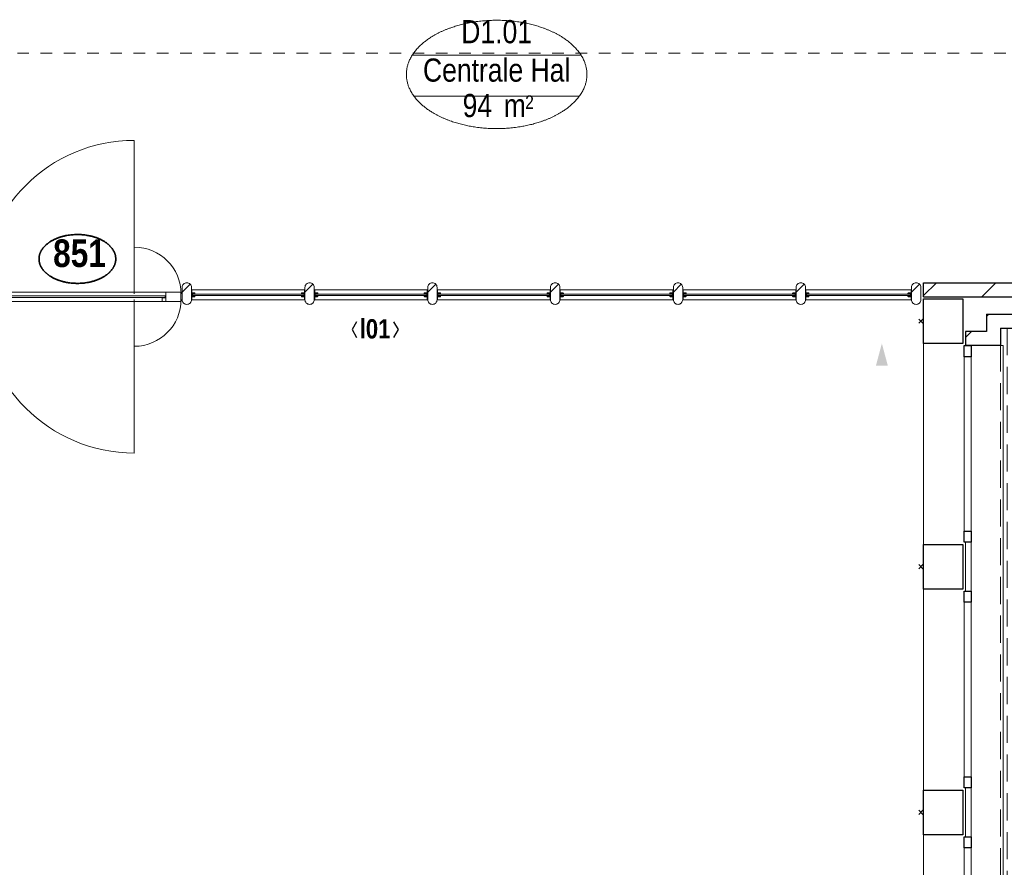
# Model space of a CAD drawing. Header units: millimetres. Extents: x 293454 to 524618, y 211738 to 307297.
# Tile 48 of 152: x 452080 to 459136, y 243860 to 249934. Entities that reach past the tile are written whole.
import ezdxf
from ezdxf.enums import TextEntityAlignment as Align

# ---------------------------------------------------------------- set-up
doc = ezdxf.new("R2010")
doc.units = ezdxf.units.MM
doc.header["$LTSCALE"] = 400
doc.header["$PDMODE"] = 3
doc.header["$PDSIZE"] = 15
doc.linetypes.add('STYLE_01', pattern=[0.416641, 0.208282, -0.208359])
doc.linetypes.add('STYLE_02', pattern=[0.694427, 0.486069, -0.208359])
for name, color, linetype, lineweight in [('BA-blusmiddelen', 7, 'Continuous', 15), ('Buitenkozijnen', 140, 'Continuous', 15), ('Detailaanduiding', 5, 'Continuous', 70), ('Kozijnmerken', 43, 'Continuous', 9), ('mat-baksteen', 5, 'Continuous', 25), ('mat-beton (ihwg)', 5, 'Continuous', 25), ('mat-glas-hor', 5, 'Continuous', 15), ('mat-kalkzandsteen', 5, 'Continuous', 25), ('mat-naaldhout', 140, 'Continuous', 15), ('None', 7, 'Continuous', 9), ('Ruimtenummers', 5, 'Continuous', 25)]:
    doc.layers.add(name, color=color, linetype=linetype, lineweight=lineweight)
doc.styles.add('Arial Narrow', font='ARIALN.TTF', dxfattribs={"height": 222.25})
doc.styles.add('Arial Narrow (bold)', font='ARIALNB.TTF', dxfattribs={"height": 172.861111})
doc.styles.get("Standard").update_dxf_attribs({"font": 'arial.ttf'})

# ---------------------------------------------------------------- blocks, each defined once
blk = doc.blocks.new('*X611')
at = {"layer": 'None', "lineweight": 5}
blk.add_line((-9956.9, -7128.5), (-9916.7, -7088.3), dxfattribs=at)
blk = doc.blocks.new('*U612')
at = {"layer": 'mat-glas-hor', "color": 140, "lineweight": 15}
blk.add_lwpolyline([(-8704.9, -7089), (-9905.1, -7089), (-9905.1, -7101), (-8704.9, -7101)], close=True, dxfattribs=at)
at = {"layer": 'mat-naaldhout', "color": 140, "linetype": 'Continuous', "lineweight": 15}
for points in [[(-9916.7, -7103.5), (-9891.7, -7103.5), (-9891.7, -7128.5), (-10025.7, -7128.5), (-10025.7, -7061.5), (-9916.7, -7061.5)], [(-8699.6, -7103.5), (-8724.6, -7103.5), (-8724.6, -7128.5), (-8590.6, -7128.5), (-8590.6, -7061.5), (-8699.6, -7061.5)]]:
    blk.add_lwpolyline(points, close=True, dxfattribs=at)
at = {"layer": 'None', "color": 43, "linetype": 'Continuous', "lineweight": 9}
for p, q in [((-8925.7, -5975), (-8925.7, -7075)), ((-8925.7, -8215), (-8925.7, -7115))]:
    blk.add_line(p, q, dxfattribs=at)
at = {"layer": 'None', "color": 8, "lineweight": 5}
blk.add_lwpolyline([(-10025.7, -7128.5), (-10025.7, -7061.5), (-8699.6, -7061.5), (-8699.6, -7128.5)], close=True, dxfattribs=at)
at = {"layer": 'None', "color": 43, "linetype": 'Continuous', "lineweight": 9}
for centre, radius, start, end in [((-8925.7, -7075), 1100, 90, 180), ((-8925.7, -7075), 335.4, 0, 90), ((-8925.7, -7115), 1100, 180, 270), ((-8925.7, -7115), 335.4, 270, 0)]:
    blk.add_arc(centre, radius, start, end, dxfattribs=at)
at = {"layer": 'mat-naaldhout', "color": 140}
blk.add_blockref('*X611', (0, 0), dxfattribs=at)
blk = doc.blocks.new('*X148')
at = {"layer": 'None', "lineweight": 5}
blk.add_line((-23.7, -23.7), (33.5, 33.5), dxfattribs=at)
blk = doc.blocks.new('houten stijl 67 x 114')
at = {"layer": 'mat-naaldhout', "color": 140, "linetype": 'Continuous', "lineweight": 15, "flags": 128}
blk.add_lwpolyline([(33.5, 0), (33.5, 0, -0.414214), (0, -33.5), (0, -33.5, -0.414214), (-33.5, 0), (-33.5, 88), (-33.5, 88, -0.414214), (0, 121.5), (0, 121.5, -0.414214), (33.5, 88)], format="xyb", close=True, dxfattribs=at)
at = {"layer": 'mat-naaldhout', "color": 140}
blk.add_blockref('*X148', (0, 0), dxfattribs=at)
blk = doc.blocks.new('binnenpui 880 h.o.h.')
at = {"layer": 'mat-glas-hor', "color": 8, "lineweight": 5}
blk.add_lwpolyline([(18, -33.5), (88, -33.5), (88, -846.5), (18, -846.5)], close=True, dxfattribs=at)
at = {"layer": 'mat-glas-hor', "color": 140, "lineweight": 15}
blk.add_lwpolyline([(48, -40), (58, -40), (58, -840), (48, -840)], close=True, dxfattribs=at)
at = {"layer": 'mat-naaldhout', "color": 140, "linetype": 'Continuous', "lineweight": 15, "flags": 128}
for points in [[(42.7, -33.5), (17.7, -33.5), (17.7, -34.5, 0.414214), (19.7, -36.5), (36.2, -36.5, -0.414214), (39.7, -40), (39.7, -56.5, 0.414214), (41.7, -58.5), (42.7, -58.5)], [(63.3, -33.5), (88.3, -33.5), (88.3, -34.5, -0.414214), (86.3, -36.5), (69.8, -36.5, 0.414214), (66.3, -40), (66.3, -56.5, -0.414214), (64.3, -58.5), (63.3, -58.5)], [(42.7, -846.5), (17.7, -846.5), (17.7, -845.5, -0.414214), (19.7, -843.5), (36.2, -843.5, 0.414214), (39.7, -840), (39.7, -823.5, -0.414214), (41.7, -821.5), (42.7, -821.5)], [(63.3, -846.5), (88.3, -846.5), (88.3, -845.5, 0.414214), (86.3, -843.5), (69.8, -843.5, -0.414214), (66.3, -840), (66.3, -823.5, 0.414214), (64.3, -821.5), (63.3, -821.5)]]:
    blk.add_lwpolyline(points, format="xyb", close=True, dxfattribs=at)
at = {"layer": 'None', "color": 7, "rotation": 270}
for p in [(0, 0), (0, -880)]:
    blk.add_blockref('houten stijl 67 x 114', p, dxfattribs=at)
blk = doc.blocks.new('*U613')
at = {"layer": 'mat-glas-hor', "color": 8, "lineweight": 5}
blk.add_lwpolyline([(-3355.9, -7046.5), (-3355.9, -7116.5), (-4115.4, -7116.5), (-4115.4, -7046.5)], close=True, dxfattribs=at)
at = {"layer": 'mat-glas-hor', "color": 140, "lineweight": 15}
blk.add_lwpolyline([(-3362.4, -7076.5), (-3362.4, -7086.5), (-4108.9, -7086.5), (-4108.9, -7076.5)], close=True, dxfattribs=at)
at = {"layer": 'mat-naaldhout', "color": 140, "linetype": 'Continuous', "lineweight": 15, "flags": 128}
for points in [[(-4115.4, -7071.2), (-4115.4, -7046.2), (-4114.4, -7046.2, -0.414214), (-4112.4, -7048.2), (-4112.4, -7064.7, 0.414214), (-4108.9, -7068.2), (-4092.4, -7068.2, -0.414214), (-4090.4, -7070.2), (-4090.4, -7071.2)], [(-3355.9, -7071.2), (-3355.9, -7046.2), (-3356.9, -7046.2, 0.414214), (-3358.9, -7048.2), (-3358.9, -7064.7, -0.414214), (-3362.4, -7068.2), (-3378.9, -7068.2, 0.414214), (-3380.9, -7070.2), (-3380.9, -7071.2)], [(-4115.4, -7091.8), (-4115.4, -7116.8), (-4114.4, -7116.8, 0.414214), (-4112.4, -7114.8), (-4112.4, -7098.3, -0.414214), (-4108.9, -7094.8), (-4092.4, -7094.8, 0.414214), (-4090.4, -7092.8), (-4090.4, -7091.8)], [(-3355.9, -7091.8), (-3355.9, -7116.8), (-3356.9, -7116.8, -0.414214), (-3358.9, -7114.8), (-3358.9, -7098.3, 0.414214), (-3362.4, -7094.8), (-3378.9, -7094.8, -0.414214), (-3380.9, -7092.8), (-3380.9, -7091.8)]]:
    blk.add_lwpolyline(points, format="xyb", close=True, dxfattribs=at)
at = {"layer": 'None', "color": 7, "rotation": 180}
for p in [(-4148.9, -7028.5), (-3322.4, -7028.5)]:
    blk.add_blockref('houten stijl 67 x 114', p, dxfattribs=at)
blk = doc.blocks.new('*U615')
at = {"layer": 'None', "color": 7}
for name in ['*U612', '*U613']:
    blk.add_blockref(name, (0, 0), dxfattribs=at)
at = {"layer": 'None', "color": 7, "rotation": 270}
for p in [(-7668.9, -7028.5), (-6788.9, -7028.5), (-5908.9, -7028.5), (-5028.9, -7028.5), (-4148.9, -7028.5)]:
    blk.add_blockref('binnenpui 880 h.o.h.', p, dxfattribs=at)
blk = doc.blocks.new('*U799')
at = {"layer": 'None', "color": 43, "linetype": 'STYLE_02', "lineweight": 9}
blk.add_lwpolyline([(-2718.9, -7320), (-2668.9, -7320), (-2668.9, -27630), (-2718.9, -27630)], close=True, dxfattribs=at)
blk = doc.blocks.new('Gevelpui best 1410 beton (2D)')
at = {"layer": 'Buitenkozijnen', "lineweight": 15}
for p, q in [((-260, 0), (-260, -1410)), ((-260, 0), (-210, 0)), ((-210, 0), (-210, -1410)), ((-260, -1410), (-210, -1410))]:
    blk.add_line(p, q, dxfattribs=at)
at = {"layer": 'Buitenkozijnen', "color": 92, "lineweight": 25}
for points in [[(-260, 0), (-210, 0), (-210, -80), (-260, -80)], [(-260, -1330), (-210, -1330), (-210, -1410), (-260, -1410)]]:
    blk.add_lwpolyline(points, close=True, dxfattribs=at)
at = {"layer": 'None', "color": 43, "linetype": 'Continuous', "lineweight": 9}
blk.add_line((-550, 15), (-550, -1425), dxfattribs=at)
blk = doc.blocks.new('*X904')
at = {"layer": 'None', "lineweight": 9}
blk.add_line((-2810, -7229), (-2801, -7220), dxfattribs=at)
blk = doc.blocks.new('*X905')
at = {"layer": 'None', "lineweight": 9}
blk.add_line((-2968.9, -7388), (-2926, -7345), dxfattribs=at)
blk = doc.blocks.new('*X906')
at = {"layer": 'None', "lineweight": 9}
blk.add_line((-2818.9, -7238), (-2810, -7229), dxfattribs=at)
blk = doc.blocks.new('*X908')
at = {"layer": 'None', "lineweight": 9}
for p, q in [((-3268.9, -7087.3), (-3176.6, -6995)), ((-2852.4, -7095), (-2752.4, -6995))]:
    blk.add_line(p, q, dxfattribs=at)
blk = doc.blocks.new('Kolom 280x320')
at = {"layer": 'mat-beton (ihwg)', "lineweight": 25}
blk.add_lwpolyline([(-300, 160), (-20, 160), (-20, -160), (-300, -160)], close=True, dxfattribs=at)
at = {"layer": 'None', "color": 92, "linetype": 'Continuous', "lineweight": 5}
blk.add_point((0, 0), dxfattribs=at)
blk = doc.blocks.new('Ruimtenummer UV 50')
at = {"layer": 'Ruimtenummers', "color": 8, "lineweight": 5}
for p, q in [((602.2, 156.5), (-602.3, 156.5)), ((594.7, -137.5), (-594.8, -137.5))]:
    blk.add_line(p, q, dxfattribs=at)
blk.add_open_spline([(-323.4, 353.8), (-173.3, 405.8), (173.3, 405.8), (323.4, 353.8), (473.5, 301.8), (560.1, 211.8), (646.8, 121.7), (646.8, 17.7), (646.8, -86.3), (560.1, -176.3), (473.5, -266.4), (323.4, -318.4), (173.3, -370.4), (-173.3, -370.4), (-323.4, -318.4), (-473.5, -266.4), (-560.2, -176.3), (-646.8, -86.3), (-646.8, 17.7), (-646.8, 121.7), (-560.2, 211.8), (-473.5, 301.8), (-323.4, 353.8)], degree=2, knots=[0, 0, 0, 0.09962, 0.19924, 0.19924, 0.283607, 0.283607, 0.349619, 0.349619, 0.415638, 0.415638, 0.5, 0.5, 0.59962, 0.69924, 0.69924, 0.783607, 0.783607, 0.849619, 0.849619, 0.915638, 0.915638, 1, 1, 1], dxfattribs=at)
at = {"layer": 'Ruimtenummers', "attachment_point": 2, "style": 'Arial Narrow'}
for s, insert, char_height in [(' 2', (220.1, -132.8), 96.8), (' m', (103.6, -122.2), 165.95)]:
    blk.add_mtext(s, dxfattribs=dict(at, insert=insert, char_height=char_height))
at = {"layer": 'Ruimtenummers', "style": 'Arial Narrow'}
for tag, p in [('Nummer', (0, 406.9)), ('Naam', (0, 131.7)), ('Oppervlak', (-137.9, -122.2))]:
    blk.add_attdef(tag, text='', height=165.9, dxfattribs=at).set_placement(p, align=Align.TOP_CENTER)
blk = doc.blocks.new('Kozijnmerk 50')
at = {"layer": 'Kozijnmerken', "color": 92, "linetype": 'Continuous', "lineweight": 25}
for points in [[(-132.2, 50.6), (-164.8, -5.8), (-132.2, -62.1)], [(132.2, 50.6), (164.8, -5.8), (132.2, -62.1)]]:
    blk.add_lwpolyline(points, dxfattribs=at)
at = {"layer": 'None', "color": 43, "style": 'Arial Narrow (bold)'}
blk.add_attdef('merk', text='', height=138.3, dxfattribs=at).set_placement((0, 0), align=Align.MIDDLE_CENTER)
blk = doc.blocks.new('Detail')
at = {"layer": 'Detailaanduiding', "color": 1, "linetype": 'Continuous', "lineweight": 35}
blk.add_open_spline([(-134.1, 153.9), (-70.3, 177.4), (77, 177.4), (140.9, 153.9), (204.7, 130.5), (241.5, 89.9), (278.4, 49.3), (278.4, 2.4), (278.4, -44.5), (241.5, -85.1), (204.7, -125.7), (140.9, -149.2), (77, -172.6), (-70.3, -172.6), (-134.1, -149.2), (-198, -125.7), (-234.8, -85.1), (-271.6, -44.5), (-271.6, 2.4), (-271.6, 49.3), (-234.8, 89.9), (-198, 130.5), (-134.1, 153.9)], degree=2, knots=[0, 0, 0, 0.097932, 0.195864, 0.195864, 0.280023, 0.280023, 0.347931, 0.347931, 0.415846, 0.415846, 0.5, 0.5, 0.597932, 0.695864, 0.695864, 0.780023, 0.780023, 0.847931, 0.847931, 0.915846, 0.915846, 1, 1, 1], dxfattribs=at)
at = {"layer": 'Detailaanduiding', "style": 'Arial Narrow (bold)'}
blk.add_attdef('Detail', text='', height=197.6, dxfattribs=at).set_placement((-170.2, 142.2), align=Align.TOP_LEFT)
at = {"layer": 'None', "color": 0, "flags": 1}
blk.add_attdef('Fragment', (-271.6, -528.2), '', height=197.6, dxfattribs=at)

msp = doc.modelspace()

# ---------------------------------------------------------------- linework, layer by layer
at = {"layer": 'BA-blusmiddelen', "color": 43, "lineweight": 9}
msp.add_solid([(458258.84062, 247613.5115), (458301.37755, 247454.7615), (458216.30368, 247454.7615)], dxfattribs=at)
at = {"layer": 'Buitenkozijnen', "color": 43, "linetype": 'Continuous', "lineweight": 9, "flags": 128}
msp.add_lwpolyline([(459107.84062, 247598.5115), (459127.84062, 247598.5115), (459127.84062, 220283.5115), (458897.88125, 220283.5115)], dxfattribs=at)
at = {"layer": 'Buitenkozijnen', "lineweight": 15}
for points in [[(458857.84062, 246188.5115), (458897.88125, 246188.5115), (458897.88125, 245838.5115), (458857.84062, 245838.5115)], [(458857.84062, 244428.5115), (458897.88125, 244428.5115), (458897.88125, 244078.5115), (458857.84062, 244078.5115)]]:
    msp.add_lwpolyline(points, close=True, dxfattribs=at)
at = {"layer": 'mat-baksteen', "lineweight": 25}
for p, q in [((459007.84062, 247823.5115), (459312.50007, 247823.5115)), ((459007.84062, 247823.5115), (459007.84062, 247698.5115)), ((458857.84062, 247698.5115), (458857.84062, 247598.5115)), ((459007.84062, 247698.5115), (458857.84062, 247698.5115)), ((459107.84062, 247723.5115), (459271.07871, 247723.5115)), ((459107.84062, 247723.5115), (459107.84062, 247598.5115)), ((459107.84062, 247598.5115), (458857.84062, 247598.5115))]:
    msp.add_line(p, q, dxfattribs=at)
at = {"layer": 'mat-kalkzandsteen', "lineweight": 25}
for p, q in [((458557.84062, 248048.5115), (459398.62705, 248048.5115)), ((458557.84062, 247948.5115), (458557.84062, 248048.5115)), ((458557.84062, 247948.5115), (459357.2057, 247948.5115))]:
    msp.add_line(p, q, dxfattribs=at)
at = {"layer": 'None', "color": 8, "linetype": 'STYLE_01', "lineweight": 5}
msp.add_line((460812.84062, 249693.5115), (445687.84062, 249693.5115), dxfattribs=at)

# ---------------------------------------------------------------- block references
at = {"layer": 'Buitenkozijnen', "color": 7}
for p in [(459107.84062, 247598.5115), (459107.84062, 245838.5115), (459107.84062, 244078.5115)]:
    msp.add_blockref('Gevelpui best 1410 beton (2D)', p, dxfattribs=at)
at = {"layer": 'Detailaanduiding', "color": 7}
msp.add_blockref('Detail', (452490.26269, 248216.63954), dxfattribs=at).add_auto_attribs({'Detail': '851'})
at = {"layer": 'Kozijnmerken', "color": 7}
msp.add_blockref('Kozijnmerk 50', (454626.78125, 247718.28035), dxfattribs=at).add_auto_attribs({'merk': 'l01'})
at = {"layer": 'mat-baksteen'}
for name in ['*X906', '*X904', '*X905']:
    msp.add_blockref(name, (461826.78125, 255043.5115), dxfattribs=at)
at = {"layer": 'mat-kalkzandsteen'}
msp.add_blockref('*X908', (461826.78125, 255043.5115), dxfattribs=at)
at = {"layer": 'None', "color": 7}
for name in ['*U799', '*U615']:
    msp.add_blockref(name, (461826.78125, 255043.5115), dxfattribs=at)
at = {"layer": 'None', "color": 7, "rotation": 180}
for p in [(458537.84062, 247773.5115), (458537.84062, 246013.5115), (458537.84062, 244253.5115)]:
    msp.add_blockref('Kolom 280x320', p, dxfattribs=at)
at = {"layer": 'Ruimtenummers'}
msp.add_blockref('Ruimtenummer UV 50', (455498.28377, 249523.74483), dxfattribs=at).add_auto_attribs({'Nummer': 'D1.01', 'Naam': 'Centrale Hal', 'Oppervlak': '94'})

doc.saveas('drawing.dxf')
